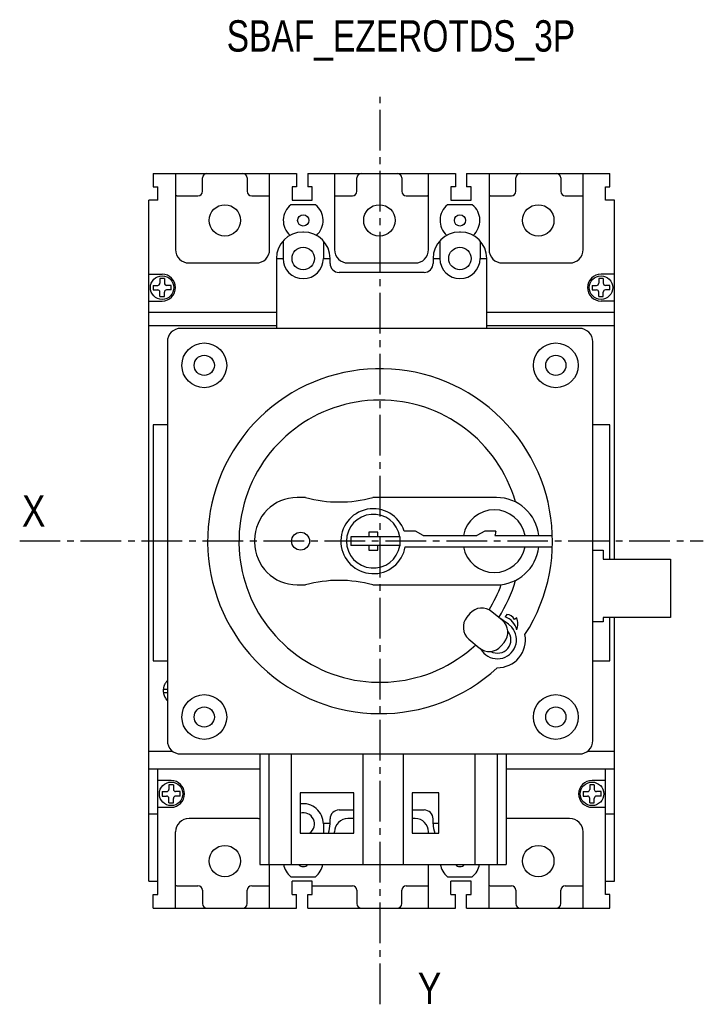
# Model space of a CAD drawing. Extents: x -741 to 1164, y -3289 to 616.
# Tile 57 of 65: x -115 to 38, y -99 to 121. Entities that reach past the tile are written whole.
import ezdxf

# ---------------------------------------------------------------- set-up
doc = ezdxf.new("R2010")
doc.units = 0
doc.header["$LTSCALE"] = 1.21
doc.header["$MEASUREMENT"] = 0
doc.linetypes.add('AXES2', pattern=[1.125, 0.75, -0.125, 0.125, -0.125])
doc.layers.get('0').update_dxf_attribs({"linetype": 'CONTINUOUS'})
doc.layers.add('AXE', color=80, linetype='AXES2')
doc.styles.get("Standard").update_dxf_attribs({"font": 'txt', "width": 0.8})

msp = doc.modelspace()

# ---------------------------------------------------------------- linework, layer by layer
for p, q in [((-85.16626, 86.55185), (-53.16626, 86.55185)), ((-85.16626, 86.55185), (-85.16626, 83.55185)), ((-80.16626, 86.55185), (-80.16626, 69.55185)), ((-59.16626, 69.55185), (-59.16626, 86.55185)), ((-53.16626, 86.55185), (-53.16626, 83.55185)), ((-50.66626, 86.55185), (-17.66626, 86.55185)), ((-50.66626, 86.55185), (-50.66626, 83.55185)), ((-44.66626, 86.55185), (-44.66626, 69.55185)), ((-23.66626, 69.55185), (-23.66626, 86.55185)), ((-17.66626, 86.55185), (-17.66626, 83.55185)), ((-15.16626, 86.55185), (16.83374, 86.55185)), ((-15.16626, 86.55185), (-15.16626, 83.55185)), ((-10.16626, 86.55185), (-10.16626, 69.55185)), ((10.83374, 69.55185), (10.83374, 86.55185)), ((16.83374, 83.55185), (16.83374, 86.55185)), ((-85.16626, 83.55185), (-84.16626, 83.55185)), ((-84.16626, 80.55185), (-84.16626, 83.55185)), ((-74.16626, 82.55185), (-74.16626, 85.55185)), ((-64.16626, 85.55185), (-64.16626, 82.55185)), ((-53.16626, 83.55185), (-54.16626, 83.55185)), ((-54.16626, 83.55185), (-54.16626, 80.55185)), ((-49.66626, 83.55185), (-50.66626, 83.55185)), ((-49.66626, 80.55185), (-49.66626, 83.55185)), ((-39.66626, 82.55185), (-39.66626, 85.55185)), ((-29.66626, 85.55185), (-29.66626, 82.55185)), ((-17.66626, 83.55185), (-18.66626, 83.55185)), ((-18.66626, 83.55185), (-18.66626, 80.55185)), ((-14.16626, 83.55185), (-15.16626, 83.55185)), ((-14.16626, 80.55185), (-14.16626, 83.55185)), ((-4.16626, 82.55185), (-4.16626, 85.55185)), ((5.83374, 85.55185), (5.83374, 82.55185)), ((15.83374, 83.55185), (16.83374, 83.55185)), ((15.83374, 80.55185), (15.83374, 83.55185)), ((-79.91626, 81.55185), (-75.16626, 81.55185)), ((-63.16626, 81.55185), (-59.16626, 81.55185)), ((-44.66626, 81.55185), (-40.66626, 81.55185)), ((-28.66626, 81.55185), (-23.91626, 81.55185)), ((-9.91626, 81.55185), (-5.16626, 81.55185)), ((6.83374, 81.55185), (10.83374, 81.55185)), ((-86.16626, 55.60245), (-86.16626, 80.55185)), ((-84.16626, 80.55185), (-86.16626, 80.55185)), ((-48.91626, 79.55185), (-54.41626, 79.55185)), ((-54.16626, 80.55185), (-49.66626, 80.55185)), ((-13.91626, 79.55185), (-19.41626, 79.55185)), ((-18.66626, 80.55185), (-14.16626, 80.55185)), ((17.83374, 80.55185), (15.83374, 80.55185)), ((17.83374, 0.45185), (17.83374, 80.55185)), ((-51.56626, 73.45185), (-51.76626, 73.45185)), ((-16.56626, 73.45185), (-16.76626, 73.45185)), ((-56.19345, 71.45185), (-56.16626, 71.45185)), ((-56.16626, 71.45185), (-56.16626, 67.55185)), ((-47.16626, 71.45185), (-47.13907, 71.45185)), ((-47.16626, 71.45185), (-47.16626, 67.55185)), ((-21.19345, 71.45185), (-21.16626, 71.45185)), ((-21.16626, 71.45185), (-21.16626, 67.55185)), ((-12.16626, 71.4825), (-12.16626, 67.55185)), ((-77.16626, 66.55185), (-62.16626, 66.55185)), ((-57.66626, 67.55185), (-57.66626, 51.95185)), ((-56.16515, 67.45185), (-57.66626, 67.45185)), ((-45.66626, 67.45185), (-47.16737, 67.45185)), ((-45.66626, 66.45185), (-45.66626, 67.55185)), ((-41.66626, 66.55185), (-26.66626, 66.55185)), ((-22.66626, 67.55185), (-22.66626, 66.45185)), ((-21.16515, 67.45185), (-22.66626, 67.45185)), ((-10.66626, 67.45185), (-12.16737, 67.45185)), ((-10.66626, 51.95185), (-10.66626, 67.55185)), ((-7.16626, 66.55185), (7.83374, 66.55185)), ((-86.12626, 64.05185), (-83.16626, 64.05185)), ((-24.66626, 64.45185), (-43.66626, 64.45185)), ((17.79374, 64.05185), (14.83374, 64.05185)), ((-85.16626, 61.55185), (-85.16626, 60.55185)), ((-85.16626, 61.55185), (-84.16626, 61.55185)), ((-83.66626, 63.05185), (-83.66626, 62.05185)), ((-82.66626, 63.05185), (-83.66626, 63.05185)), ((-82.66626, 63.05185), (-82.66626, 62.05185)), ((-81.16626, 61.55185), (-82.16626, 61.55185)), ((-81.16626, 60.55185), (-81.16626, 61.55185)), ((12.83374, 61.55185), (12.83374, 60.55185)), ((12.83374, 61.55185), (13.83374, 61.55185)), ((14.33374, 63.05185), (14.33374, 62.05185)), ((15.33374, 63.05185), (14.33374, 63.05185)), ((15.33374, 63.05185), (15.33374, 62.05185)), ((16.83374, 61.55185), (15.83374, 61.55185)), ((16.83374, 60.55185), (16.83374, 61.55185)), ((-85.16626, 60.55185), (-84.16626, 60.55185)), ((-83.66626, 59.05185), (-83.66626, 60.05185)), ((-82.66626, 59.05185), (-82.66626, 60.05185)), ((-81.16626, 60.55185), (-82.16626, 60.55185)), ((12.83374, 60.55185), (13.83374, 60.55185)), ((14.33374, 59.05185), (14.33374, 60.05185)), ((15.33374, 59.05185), (15.33374, 60.05185)), ((16.83374, 60.55185), (15.83374, 60.55185)), ((-86.12626, 58.05185), (-83.16626, 58.05185)), ((-83.66626, 59.05185), (-82.66626, 59.05185)), ((14.33374, 59.05185), (15.33374, 59.05185)), ((17.79374, 58.05185), (14.83374, 58.05185)), ((-86.16626, 55.5983), (-57.66626, 55.5983)), ((-86.16626, -71.44815), (-86.16626, 55.5983)), ((-10.66626, 55.5983), (17.83374, 55.5983)), ((-86.16626, 52.58589), (-57.66626, 52.58589)), ((9.99223, 51.95185), (-79.00777, 51.95185)), ((-10.66626, 52.58589), (17.83374, 52.58589)), ((-82.00777, 48.95185), (-82.00777, -40.04815)), ((12.99223, -40.04815), (12.99223, 48.95185)), ((-82.00777, 30.40588), (-85.16626, 30.40588)), ((-85.16626, 30.40588), (-85.16626, -22.23327)), ((16.83374, 30.40588), (12.99223, 30.40588)), ((16.83374, 0.45185), (16.83374, 30.40588)), ((-51.14773, 14.20185), (-53.00777, 14.20185)), ((-8.50777, 14.20185), (-36.14773, 14.20185)), ((-26.61575, 6.70185), (-29.11575, 6.70185)), ((-24.86634, 5.70185), (-26.61575, 6.70185)), ((-11.11694, 6.70185), (-12.86634, 5.70185)), ((-8.61694, 6.70185), (-11.11694, 6.70185)), ((-62.50777, 4.70185), (-62.50777, 4.20185)), ((-30.09207, 5.45185), (-41.06055, 5.45185)), ((-41.06055, 5.45185), (-41.06055, 3.45185)), ((-35.00777, 6.45185), (-37.00777, 6.45185)), ((-37.00777, 6.45185), (-37.00777, 5.45185)), ((-35.00777, 5.45185), (-35.00777, 6.45185)), ((-30.09207, 5.45408), (-30.09207, 3.44961)), ((-24.86634, 5.70185), (-12.86634, 5.70185)), ((-8.86634, 5.70185), (3.97193, 5.70185)), ((-30.09207, 3.45185), (-41.06055, 3.45185)), ((-37.00777, 3.45185), (-37.00777, 2.45185)), ((-37.00777, 2.45185), (-35.00777, 2.45185)), ((-35.00777, 2.45185), (-35.00777, 3.45185)), ((-28.86634, 3.20185), (3.97193, 3.20185)), ((12.99223, 2.45185), (15.33116, 2.45185)), ((15.33116, 2.45185), (15.33116, 0.45185)), ((15.33116, 0.45185), (30.33116, 0.45185)), ((30.33116, 0.45185), (30.33116, -12.54815)), ((-53.00777, -5.29815), (-51.14773, -5.29815)), ((-36.14773, -5.29815), (-8.50777, -5.29815)), ((-14.46073, -11.71691), (-15.10352, -12.48295)), ((-7.23169, -13.21387), (-9.52982, -11.28551)), ((-5.8512, -14.06696), (-7.99852, -12.56313)), ((-6.20236, -11.89479), (-6.5551, -12.41815)), ((-3.99796, -12.66458), (-4.48783, -13.01448)), ((15.33116, -12.54815), (15.33116, -13.54815)), ((30.33116, -12.54815), (15.33116, -12.54815)), ((16.83374, -22.23327), (16.83374, -12.54815)), ((17.83374, -42.4133), (17.83374, -12.54815)), ((17.83374, -71.44815), (17.83374, -12.54815)), ((-5.075, -14.7676), (-5.8512, -14.06696)), ((15.33116, -13.54815), (12.99223, -13.54815)), ((-14.67212, -17.41387), (-12.37399, -19.34223)), ((-12.15711, -19.4804), (-11.6772, -20.11406)), ((-7.44308, -18.91083), (-6.80029, -18.14479)), ((-85.16626, -22.23327), (-82.00777, -22.23327)), ((12.99223, -22.23327), (16.83374, -22.23327)), ((-82.89455, -29.32315), (-82.00777, -29.32315)), ((-82.88709, -28.57315), (-82.00777, -28.57315)), ((-86.16626, -42.4133), (-80.85333, -42.4133)), ((-79.00777, -43.04815), (9.99223, -43.04815)), ((-61.35651, -43.04815), (-61.35651, -67.70324)), ((-59.35651, -43.04815), (-59.35651, -67.70324)), ((-54.35651, -43.04815), (-54.35651, -67.70324)), ((-38.35651, -43.04815), (-38.35651, -67.70324)), ((-29.35651, -43.04815), (-29.35651, -67.70324)), ((-13.35651, -43.04815), (-13.35651, -67.70324)), ((-8.35651, -43.04815), (-8.35651, -67.70324)), ((-6.35651, -43.04815), (-6.35651, -67.70324)), ((11.83299, -42.4133), (17.83374, -42.4133)), ((11.83779, -42.4133), (17.83374, -42.4133)), ((-86.16626, -46.39667), (-61.35651, -46.39667)), ((-84.16626, -74.44815), (-84.16626, -46.39667)), ((-6.35651, -46.39667), (17.83374, -46.39667)), ((15.83374, -74.44815), (15.83374, -46.39667)), ((-81.16626, -48.94815), (-84.16626, -48.94815)), ((-80.66626, -49.94815), (-81.66626, -49.94815)), ((-81.66626, -49.94815), (-81.66626, -50.94815)), ((-80.66626, -49.94815), (-80.66626, -50.94815)), ((13.33374, -49.94815), (12.33374, -49.94815)), ((12.33374, -49.94815), (12.33374, -50.94815)), ((15.83374, -48.94815), (12.83374, -48.94815)), ((13.33374, -49.94815), (13.33374, -50.94815)), ((-83.16626, -51.44815), (-82.16626, -51.44815)), ((-83.16626, -51.44815), (-83.16626, -52.44815)), ((-83.16626, -52.44815), (-82.16626, -52.44815)), ((-79.16626, -51.44815), (-80.16626, -51.44815)), ((-79.16626, -52.44815), (-80.16626, -52.44815)), ((-79.16626, -52.44815), (-79.16626, -51.44815)), ((-52.35651, -51.70324), (-52.35651, -60.70324)), ((-40.35651, -51.70324), (-52.35651, -51.70324)), ((-40.35651, -60.70324), (-40.35651, -51.70324)), ((-27.35651, -51.70324), (-27.35651, -60.70324)), ((-21.35651, -51.70324), (-27.35651, -51.70324)), ((-21.35651, -60.70324), (-21.35651, -51.70324)), ((10.83374, -51.44815), (11.83374, -51.44815)), ((10.83374, -51.44815), (10.83374, -52.44815)), ((10.83374, -52.44815), (11.83374, -52.44815)), ((14.83374, -51.44815), (13.83374, -51.44815)), ((14.83374, -52.44815), (13.83374, -52.44815)), ((14.83374, -52.44815), (14.83374, -51.44815)), ((-81.66626, -53.94815), (-81.66626, -52.94815)), ((-81.66626, -53.94815), (-80.66626, -53.94815)), ((-80.66626, -53.94815), (-80.66626, -52.94815)), ((12.33374, -53.94815), (12.33374, -52.94815)), ((12.33374, -53.94815), (13.33374, -53.94815)), ((13.33374, -53.94815), (13.33374, -52.94815)), ((-86.16626, -56.39658), (-84.16626, -56.39658)), ((-84.16626, -54.94815), (-81.16626, -54.94815)), ((-43.66626, -55.54815), (-40.35651, -55.54815)), ((-27.35651, -55.54815), (-24.66626, -55.54815)), ((12.83374, -54.94815), (15.83374, -54.94815)), ((15.83374, -56.39658), (17.83374, -56.39658)), ((-62.16626, -57.44815), (-77.16626, -57.44815)), ((-45.66626, -58.54815), (-47.16737, -58.54815)), ((-47.16626, -58.64815), (-47.16626, -60.70324)), ((-45.66626, -58.64815), (-45.66626, -57.54815)), ((-40.35651, -57.44815), (-41.66626, -57.44815)), ((-26.66626, -57.44815), (-27.35651, -57.44815)), ((-22.66626, -58.64815), (-22.66626, -57.54815)), ((-21.35651, -58.54815), (-22.66626, -58.54815)), ((7.83374, -57.44815), (-6.35651, -57.44815)), ((-80.16626, -77.44815), (-80.16626, -60.44815)), ((-52.35651, -60.70324), (-40.35651, -60.70324)), ((-44.66626, -60.70324), (-44.66626, -60.44815)), ((-27.35651, -60.70324), (-21.35651, -60.70324)), ((-23.66626, -60.70324), (-23.66626, -60.44815)), ((-23.66626, -60.70324), (-23.66626, -60.44815)), ((10.83374, -77.44815), (10.83374, -60.44815)), ((-54.35651, -63.44815), (-54.41626, -63.44815)), ((-61.35651, -67.70324), (-6.35651, -67.70324)), ((-59.16626, -77.44815), (-59.16626, -67.70324)), ((-23.66626, -77.44815), (-23.66626, -67.70324)), ((-10.16626, -77.44815), (-10.16626, -67.70324)), ((-86.16626, -71.44815), (-84.16626, -71.44815)), ((-79.91626, -72.44815), (-75.16626, -72.44815)), ((-63.16626, -72.44815), (-59.16626, -72.44815)), ((-54.41626, -70.44815), (-48.91626, -70.44815)), ((-54.16626, -74.44815), (-54.16626, -71.44815)), ((-49.66626, -71.44815), (-54.16626, -71.44815)), ((-49.66626, -74.44815), (-49.66626, -71.44815)), ((-49.66626, -72.44815), (-40.66626, -72.44815)), ((-28.66626, -72.44815), (-23.91626, -72.44815)), ((-19.41626, -70.44815), (-13.91626, -70.44815)), ((-18.66626, -74.44815), (-18.66626, -71.44815)), ((-14.16626, -71.44815), (-18.66626, -71.44815)), ((-14.16626, -74.44815), (-14.16626, -71.44815)), ((-9.91626, -72.44815), (-5.16626, -72.44815)), ((6.83374, -72.44815), (10.83374, -72.44815)), ((15.83374, -71.44815), (17.83374, -71.44815)), ((-85.16626, -77.44815), (-85.16626, -74.44815)), ((-85.16626, -74.44815), (-84.16626, -74.44815)), ((-74.16626, -73.44815), (-74.16626, -76.44815)), ((-64.16626, -76.44815), (-64.16626, -73.44815)), ((-54.16626, -74.44815), (-53.16626, -74.44815)), ((-53.16626, -77.44815), (-53.16626, -74.44815)), ((-50.66626, -74.44815), (-49.66626, -74.44815)), ((-50.66626, -77.44815), (-50.66626, -74.44815)), ((-39.66626, -73.44815), (-39.66626, -76.44815)), ((-29.66626, -76.44815), (-29.66626, -73.44815)), ((-18.66626, -74.44815), (-17.66626, -74.44815)), ((-17.66626, -77.44815), (-17.66626, -74.44815)), ((-15.16626, -74.44815), (-14.16626, -74.44815)), ((-15.16626, -77.44815), (-15.16626, -74.44815)), ((-4.16626, -73.44815), (-4.16626, -76.44815)), ((5.83374, -76.44815), (5.83374, -73.44815)), ((16.83374, -74.44815), (15.83374, -74.44815)), ((16.83374, -77.44815), (16.83374, -74.44815)), ((-85.16626, -77.44815), (-53.16626, -77.44815)), ((-50.66626, -77.44815), (-17.66626, -77.44815)), ((-15.16626, -77.44815), (16.83374, -77.44815))]:
    msp.add_line(p, q)
for centre, radius in [((-69.16626, 76.05185), 3.5), ((-34.66626, 76.05185), 3.5), ((0.83374, 76.05185), 3.5), ((-51.66626, 76.05185), 1.25), ((-16.66626, 76.05185), 1.25), ((-51.66626, 67.55185), 2.5), ((-16.66626, 67.55185), 2.5), ((-83.16626, 61.05185), 2.625), ((14.83374, 61.05185), 2.625), ((-73.75777, 43.70185), 5), ((4.74223, 43.70185), 5), ((-73.75777, 43.70185), 2.25), ((4.74223, 43.70185), 2.25), ((-52.25777, 4.45185), 2), ((-73.75777, -34.79815), 5), ((4.74223, -34.79815), 5), ((-73.75777, -34.79815), 2.25), ((4.74223, -34.79815), 2.25), ((-81.16626, -51.94815), 2.625), ((12.83374, -51.94815), 2.625), ((-69.16626, -66.94815), 3.5), ((0.83374, -66.94815), 3.5)]:
    msp.add_circle(centre, radius)
for centre, radius, start, end in [((-73.16626, 85.55185), 1, 90, 180), ((-65.16626, 85.55185), 1, 0, 90), ((-38.66626, 85.55185), 1, 90, 180), ((-30.66626, 85.55185), 1, 0, 90), ((-3.16626, 85.55185), 1, 90, 180), ((4.83374, 85.55185), 1, 0, 90), ((-79.91626, 80.55185), 1, 90, 104.5083859), ((-75.16626, 82.55185), 1, 270, 0), ((-63.16626, 82.55185), 1, 180, 270), ((-40.66626, 82.55185), 1, 270, 0), ((-28.66626, 82.55185), 1, 180, 270), ((-23.91626, 80.55185), 1, 75.4918343, 90), ((-9.91626, 80.55185), 1, 90, 104.5083859), ((-5.16626, 82.55185), 1, 270, 0), ((6.83374, 82.55185), 1, 180, 270), ((-51.66626, 76.05185), 4.45112, 128.1572266, 228.4997856), ((-51.66626, 76.05185), 4.45112, 311.5002144, 51.8427734), ((-16.66626, 76.05185), 4.45112, 128.1572266, 228.4997856), ((-16.66626, 76.05185), 4.45112, 311.5002144, 51.8427734), ((-51.76626, 67.55185), 5.9, 90, 180), ((-51.56626, 67.55185), 5.9, 0, 90), ((-16.76626, 67.55185), 5.9, 90, 180), ((-16.56626, 67.55185), 5.9, 0, 90), ((-77.16626, 69.55185), 3, 180, 270), ((-62.16626, 69.55185), 3, 270, 0), ((-41.66626, 69.55185), 3, 180, 270), ((-26.66626, 69.55185), 3, 270, 0), ((-7.16626, 69.55185), 3, 180, 270), ((7.83374, 69.55185), 3, 270, 0), ((-51.66626, 67.55185), 4.5, 180, 0), ((-43.66626, 66.45185), 2, 180, 270), ((-24.66626, 66.45185), 2, 270, 0), ((-16.66626, 67.55185), 4.5, 180, 0), ((-83.16626, 61.05185), 3, 270, 90), ((14.83374, 61.05185), 3, 90, 270), ((-84.16626, 62.05185), 0.5, 270, 0), ((-82.16626, 62.05185), 0.5, 180, 270), ((13.83374, 62.05185), 0.5, 270, 0), ((15.83374, 62.05185), 0.5, 180, 270), ((-84.16626, 60.05185), 0.5, 0, 90), ((-82.16626, 60.05185), 0.5, 90, 180), ((13.83374, 60.05185), 0.5, 0, 90), ((15.83374, 60.05185), 0.5, 90, 180), ((-79.00777, 48.95185), 3, 90, 180), ((9.99223, 48.95185), 3, 0, 90), ((-34.50777, 4.45185), 38.5, 327.202409, 312.797591), ((-34.50777, 4.45185), 31.5, 16.1747635, 312.6937269), ((-53.00777, 4.70185), 9.5, 90, 180), ((-43.64773, 41.82685), 28.625, 254.8107133, 285.1892867), ((-8.50777, 4.70185), 9.5, 6.0423284, 90), ((-36.00777, 4.45185), 7.25, 18.0800126, 350.0718082), ((-9.00777, 4.45185), 7, 10.2865606, 169.7134394), ((-36.00777, 4.45185), 6, 9.6157187, 350.3842813), ((-1.72491, 4.45185), 7.25, 161.9199874, 170.0718082), ((-53.00777, 4.20185), 9.5, 180, 270), ((-9.00777, 4.45185), 7, 190.2865606, 349.7134394), ((-8.50777, 4.20185), 9.5, 270, 353.9576716), ((-43.64773, -32.92315), 28.625, 74.8107133, 105.1892867), ((-34.50777, 4.45185), 31.5, 327.3056079, 343.9084739), ((-34.50777, 4.45185), 28.75, 327.826006, 340.3035976), ((-11.77958, -13.96667), 3.5, 50, 140), ((-12.42237, -14.73271), 3.5, 140, 230), ((-7.95777, -16.22815), 4.06, 12.8074256, 69.7884913), ((-6.3513, -13.99538), 2.10587, 27.7616911, 85.9443173), ((-7.1903, -13.99538), 3.45862, 337.3347658, 22.630076), ((-8.28919, -17.54815), 4.25, 217.1384452, 40.8626088), ((-9.48144, -15.89503), 3.5, 320, 50), ((-8.28919, -17.54815), 3, 239.9789282, 40.03793), ((-8.28919, -17.54815), 6.25, 269.4382487, 10.5617513), ((-10.12423, -16.66107), 3.5, 230, 320), ((-79.66626, -28.94815), 3.25, 136.138611, 147.9803711), ((-79.00777, -40.04815), 3, 180, 270), ((9.99223, -40.04815), 3, 270, 0), ((-81.16626, -51.94815), 3, 270, 90), ((12.83374, -51.94815), 3, 90, 270), ((-82.16626, -50.94815), 0.5, 270, 0), ((-82.16626, -52.94815), 0.5, 0, 90), ((-80.16626, -50.94815), 0.5, 180, 270), ((-80.16626, -52.94815), 0.5, 90, 180), ((11.83374, -50.94815), 0.5, 270, 0), ((11.83374, -52.94815), 0.5, 0, 90), ((13.83374, -50.94815), 0.5, 180, 270), ((13.83374, -52.94815), 0.5, 90, 180), ((-51.66626, -58.64815), 4.5, 0, 98.8949807), ((-51.66626, -58.64815), 2.5, 304.3980757, 106.0409464), ((-43.66626, -57.54815), 2, 90, 180), ((-24.66626, -57.54815), 2, 0, 90), ((-77.16626, -60.44815), 3, 90, 180), ((-62.16626, -60.44815), 3, 74.340721, 90), ((-51.56626, -58.64815), 5.9, 339.5926832, 0), ((-41.66626, -60.44815), 3, 90, 180), ((-41.66626, -60.44815), 3, 90, 180), ((-26.66626, -60.44815), 3, 0, 90), ((-26.66626, -60.44815), 3, 0, 90), ((-16.76626, -58.64815), 5.9, 180, 200.4073017), ((7.83374, -60.44815), 3, 0, 90), ((-51.66626, -66.94815), 4.45112, 189.7669033, 231.8427734), ((-51.66626, -66.94815), 1.25, 217.1620767, 322.8379233), ((-51.66626, -66.94815), 4.45112, 308.1572266, 350.2330967), ((-16.66626, -66.94815), 4.45112, 189.7669033, 231.8427734), ((-16.66626, -66.94815), 1.25, 217.1620767, 322.8379233), ((-16.66626, -66.94815), 4.45112, 308.1572266, 350.2330967), ((-79.91626, -71.44815), 1, 255.4916141, 270), ((-75.16626, -73.44815), 1, 0, 90), ((-63.16626, -73.44815), 1, 90, 180), ((-40.66626, -73.44815), 1, 0, 90), ((-28.66626, -73.44815), 1, 90, 180), ((-23.91626, -71.44815), 1, 270, 284.5081657), ((-9.91626, -71.44815), 1, 255.4916141, 270), ((-5.16626, -73.44815), 1, 0, 90), ((6.83374, -73.44815), 1, 90, 180), ((-73.16626, -76.44815), 1, 180, 270), ((-65.16626, -76.44815), 1, 270, 0), ((-38.66626, -76.44815), 1, 180, 270), ((-30.66626, -76.44815), 1, 270, 0), ((-3.16626, -76.44815), 1, 180, 270), ((4.83374, -76.44815), 1, 270, 0)]:
    msp.add_arc(centre, radius, start, end)
for points in [[(-82.76722, -27.94054), (-82.89844, -28.57355)], [(-82.76722, -27.94054), (-82.89844, -28.57355)], [(-82.65172, -27.62916), (-82.71703, -27.79301), (-82.76722, -27.94054)], [(-82.65172, -27.62916), (-82.71703, -27.79301), (-82.76722, -27.94054)], [(-82.4374, -27.2155), (-82.65172, -27.62916)], [(-82.4374, -27.2155), (-82.65172, -27.62916)], [(-82.08081, -26.73802), (-82.29876, -27.00753), (-82.4374, -27.2155)], [(-82.08081, -26.73802), (-82.29876, -27.00753), (-82.4374, -27.2155)], [(-82.02996, -26.68287), (-82.08081, -26.73802)], [(-82.89844, -28.57355), (-82.90656, -28.66249), (-82.91623, -28.91241)], [(-82.89844, -28.57355), (-82.90656, -28.66249), (-82.91623, -28.91241)], [(-82.91623, -28.91241), (-82.8903, -29.32315)], [(-82.91623, -28.91241), (-82.8903, -29.32315)], [(-82.8903, -29.32315), (-82.85315, -29.55078), (-82.5608, -30.39129), (-82.05142, -31.12099), (-82.013, -31.16179)]]:
    msp.add_spline(points, degree=3)
at = {"layer": 'AXE', "ltscale": 10}
for p, q in [((-34.50777, -98.92375), (-34.50777, 103.60914)), ((-114.97994, 4.55185), (37.6797, 4.55185))]:
    msp.add_line(p, q, dxfattribs=at)

# ---------------------------------------------------------------- texts
at = {"insert": (-68.75443, 120.72876), "char_height": 7, "width": 122.1555, "attachment_point": 1}
msp.add_mtext('SBAF_EZEROTDS_3P', dxfattribs=at)
at = {"layer": 'AXE', "ltscale": 10, "char_height": 7, "width": 3.0661, "attachment_point": 1}
for s, insert in [('{\\fArial|b0|i0|c0|p34;X}', (-114.45908, 14.72156)), ('{\\fArial|b0|i0|c0|p34;Y}', (-26.06532, -91.88311))]:
    msp.add_mtext(s, dxfattribs=dict(at, insert=insert))

doc.saveas('drawing.dxf')
